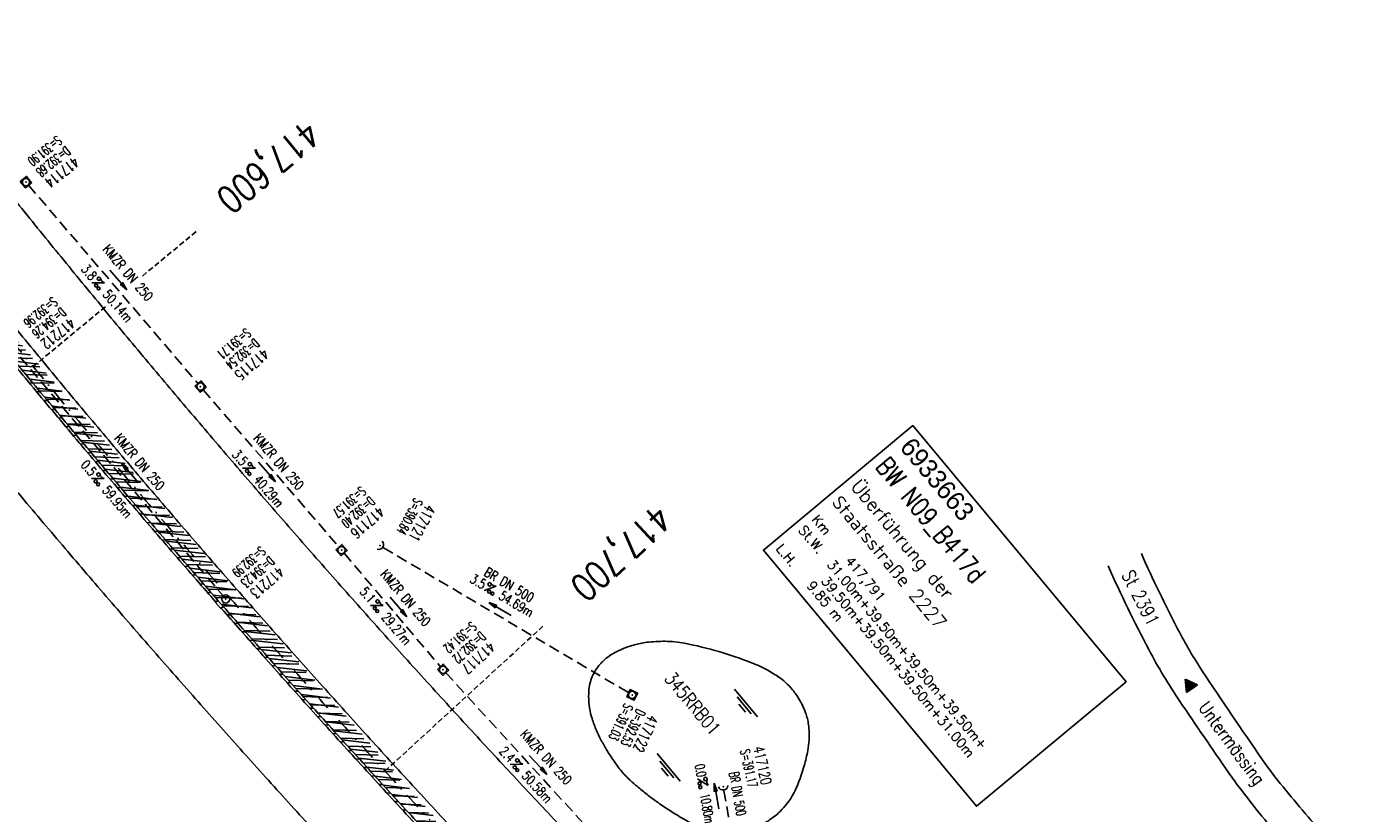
# Model space of a CAD drawing. Extents: x 448150 to 449332, y 437108 to 438384.
# Tile 24 of 46: x 448568 to 448816, y 437817 to 437964. Entities that reach past the tile are written whole.
import ezdxf
from ezdxf.enums import TextEntityAlignment as Align

# ---------------------------------------------------------------- set-up
doc = ezdxf.new("R2010")
doc.units = 0
doc.header["$LTSCALE"] = 2
doc.header["$MEASUREMENT"] = 0
for name, pattern in [('AUSGEZOGEN', [0]), ('GESTRICH-X2', [1.5, 1, -0.5]), ('GESTRICHELT', [0.75, 0.5, -0.25]), ('STRICHPT-X3', [3, 1.5, -0.75, 0, -0.75])]:
    doc.linetypes.add(name, pattern=pattern)
doc.layers.get('0').update_dxf_attribs({"linetype": 'AUSGEZOGEN'})
for name, color, linetype in [('ACHSE', 250, 'STRICHPT-X3'), ('BW-SCHRIFT', 1, 'AUSGEZOGEN'), ('FBR', 8, 'CONTINUOUS'), ('HEKTOM', 250, 'GESTRICHELT'), ('KANAL', 7, 'GESTRICH-X2'), ('PFEIL', 7, 'CONTINUOUS'), ('RRB', 4, 'AUSGEZOGEN'), ('SCHACHTNR', 6, 'CONTINUOUS'), ('SCHLITZRINNE', 8, 'AUSGEZOGEN'), ('SCHRIFT', 7, 'AUSGEZOGEN'), ('SCHSYMBOL', 7, 'AUSGEZOGEN'), ('STRASSE', 8, 'CONTINUOUS'), ('TEXTO', 4, 'CONTINUOUS'), ('TEXTU', 4, 'CONTINUOUS')]:
    doc.layers.add(name, color=color, linetype=linetype)
doc.styles.add('ROMANS', font='romans.shx', dxfattribs={"width": 0.8})
doc.styles.add('UNIR-O', font='unir_o.shx', dxfattribs={"height": 2.5})
pattern_1 = [(358.2745306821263, (448649.363878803, 437806.4095815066), (0.04516585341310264, 1.49931986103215), [])]

# ---------------------------------------------------------------- blocks, each defined once
blk = doc.blocks.new('PROM')
blk.add_line((1.566024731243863, 1.817237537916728), (0.0190527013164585, 0.0153243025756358))
for centre, radius in [((0.3173753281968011, 1.509743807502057), 0.3170057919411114), ((0.9430842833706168, 0.2908182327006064), 0.2830165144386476), ((1.644538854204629, 0.287494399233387), 0.2830165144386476)]:
    blk.add_circle(centre, radius)
blk.add_arc((0.9918717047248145, 2.681739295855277), 1.033048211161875, 239.1413865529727, 303.3549228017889)
blk = doc.blocks.new('PFEIL2')
at = {"color": 0}
for p, q in [((0.8796887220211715, 0.0024565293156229), (-2.401395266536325, -0.0115320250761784)), ((0.8808543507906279, -0.2709205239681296), (0.8785230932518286, 0.2758335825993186)), ((0.8785230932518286, 0.2758335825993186), (2.429089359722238, 0.0090619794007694)), ((0.9110887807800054, 0.2702307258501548), (0.8785706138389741, 0.2646884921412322)), ((0.9651190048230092, 0.2609349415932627), (0.8786494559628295, 0.2461975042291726)), ((1.01914922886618, 0.2516391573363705), (0.8787282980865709, 0.2277065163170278)), ((1.073179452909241, 0.24234337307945), (0.8788071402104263, 0.2092155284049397)), ((1.127209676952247, 0.2330475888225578), (0.8788859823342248, 0.1907245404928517)), ((1.181239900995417, 0.2237518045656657), (0.8789648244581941, 0.1722335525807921)), ((1.235270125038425, 0.2144560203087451), (0.8790436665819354, 0.1537425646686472)), ((1.289300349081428, 0.2051602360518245), (0.8791225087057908, 0.1352515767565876)), ((1.34333057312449, 0.195864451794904), (0.8792013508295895, 0.1167605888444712)), ((1.397360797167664, 0.1865686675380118), (0.8792801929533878, 0.0982696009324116)), ((1.451391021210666, 0.1772728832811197), (0.8793590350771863, 0.0797786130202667)), ((1.505421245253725, 0.1679770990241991), (0.8794378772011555, 0.0612876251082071)), ((1.559451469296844, 0.1586813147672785), (0.8795167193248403, 0.0427966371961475)), ((1.613481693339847, 0.1493855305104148), (0.8795955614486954, 0.024305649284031)), ((1.66751191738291, 0.140089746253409), (0.8796744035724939, 0.005814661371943)), ((1.721542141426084, 0.1307939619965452), (0.8797532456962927, -0.0126763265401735)), ((1.775572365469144, 0.1214981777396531), (0.8798320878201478, -0.0311673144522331)), ((1.82960258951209, 0.1122023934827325), (0.8799109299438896, -0.0496583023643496)), ((1.883632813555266, 0.1029066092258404), (0.8799897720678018, -0.0681492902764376)), ((1.937663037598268, 0.0936108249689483), (0.8800686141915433, -0.08664027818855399)), ((1.991693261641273, 0.0843150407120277), (0.8801474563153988, -0.105131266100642)), ((2.045723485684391, 0.0750192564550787), (0.8802262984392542, -0.1236222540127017)), ((2.099753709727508, 0.0657234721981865), (0.8803051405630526, -0.1421132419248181)), ((2.153783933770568, 0.056427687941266), (0.8803839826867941, -0.1606042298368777)), ((2.207814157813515, 0.0471319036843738), (0.8804628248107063, -0.1790952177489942)), ((2.261844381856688, 0.0378361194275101), (0.8805416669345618, -0.1975862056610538)), ((2.31587460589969, 0.0285403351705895), (0.8806205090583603, -0.2160771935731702)), ((2.36990482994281, 0.0192445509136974), (0.8806993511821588, -0.2345681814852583)), ((2.423935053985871, 0.009948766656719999), (0.8807781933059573, -0.2530591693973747)), ((2.429089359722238, 0.0090619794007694), (0.8808543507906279, -0.2709205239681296))]:
    blk.add_line(p, q, dxfattribs=at)
blk = doc.blocks.new('20')
blk.add_lwpolyline([(-0.7540238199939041, -0.7510624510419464), (0.7541923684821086, -0.7510624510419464), (0.7541923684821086, 0.7497802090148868), (-0.7540238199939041, 0.7497802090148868)], close=True)
blk.add_circle((0, 0), 0.675503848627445)
blk.add_point((0, 0))
blk = doc.blocks.new('40')
at = {"color": 0}
blk.add_arc((0.0246800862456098, 0.3106833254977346), 0.9100732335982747, 192.5363002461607, 347.4636997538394, dxfattribs=at)
blk.add_point((0, 0), dxfattribs=at)
blk = doc.blocks.new('42')
at = {"color": 0}
blk.add_arc((-0.0246800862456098, -0.3106833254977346), 0.9100732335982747, 12.53630024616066, 167.4636997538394, dxfattribs=at)
blk.add_point((0, 0), dxfattribs=at)
blk = doc.blocks.new('GST')
at = {"color": 0}
blk.add_circle((0, 0), 0.75, dxfattribs=at)
blk.add_point((0, 0), dxfattribs=at)
blk = doc.blocks.new('WASSER2')
at = {"layer": 'TEXTU'}
for p, q in [((-3.340043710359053, 0.0050025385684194), (3.358132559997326, 0.0050025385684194)), ((-1.904319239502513, -0.5381188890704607), (2.160309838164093, -0.5381188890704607)), ((-0.7014134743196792, -1.158827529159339), (1.238757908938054, -1.158827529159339))]:
    blk.add_line(p, q, dxfattribs=at)
blk = doc.blocks.new('RPFEIL')
at = {"color": 0}
for p, q in [((-0.001748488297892, -0.0004267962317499), (-1.251748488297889, -2.165490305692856)), ((-1.251748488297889, -2.165490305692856), (1.248251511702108, -2.165490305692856)), ((-1.151748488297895, -2.165490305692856), (-1.151748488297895, -1.992285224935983)), ((-1.051748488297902, -2.165490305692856), (-1.051748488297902, -1.81908014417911)), ((-0.9517484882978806, -2.165490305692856), (-0.9517484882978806, -1.645875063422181)), ((-0.8517484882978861, -2.165490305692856), (-0.8517484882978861, -1.472669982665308)), ((-0.7517484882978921, -2.165490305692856), (-0.7517484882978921, -1.299464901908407)), ((-0.6517484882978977, -2.165490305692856), (-0.6517484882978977, -1.126259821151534)), ((-0.5517484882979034, -2.165490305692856), (-0.5517484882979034, -0.9530547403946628)), ((-0.4517484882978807, -2.165490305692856), (-0.4517484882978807, -0.7798496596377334)), ((-0.3517484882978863, -2.165490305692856), (-0.3517484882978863, -0.6066445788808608)), ((-0.251748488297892, -2.165490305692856), (-0.251748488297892, -0.4334394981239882)), ((-0.1517484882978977, -2.165490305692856), (-0.1517484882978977, -0.2602344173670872)), ((-0.0517484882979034, -2.165490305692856), (-0.0517484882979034, -0.0870293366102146)), ((1.248251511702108, -2.165490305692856), (-0.001748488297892, -0.0004267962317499)), ((0.0482515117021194, -2.165490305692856), (0.0482515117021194, -0.0870293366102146)), ((0.1482515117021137, -2.165490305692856), (0.1482515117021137, -0.2602344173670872)), ((0.248251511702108, -2.165490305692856), (0.248251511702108, -0.4334394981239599)), ((0.3482515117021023, -2.165490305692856), (0.3482515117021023, -0.6066445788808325)), ((0.448251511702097, -2.165490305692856), (0.448251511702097, -0.7798496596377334)), ((0.5482515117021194, -2.165490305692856), (0.5482515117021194, -0.9530547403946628)), ((0.6482515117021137, -2.165490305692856), (0.6482515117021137, -1.126259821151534)), ((0.7482515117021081, -2.165490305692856), (0.7482515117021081, -1.299464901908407)), ((0.8482515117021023, -2.165490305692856), (0.8482515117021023, -1.47266998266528)), ((0.9482515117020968, -2.165490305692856), (0.9482515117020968, -1.645875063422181)), ((1.048251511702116, -2.165490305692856), (1.048251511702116, -1.819080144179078)), ((1.148251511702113, -2.165490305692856), (1.148251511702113, -1.992285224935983))]:
    blk.add_line(p, q, dxfattribs=at)

msp = doc.modelspace()

# ---------------------------------------------------------------- hatches: boundary and pattern name
at = {"layer": 'SCHLITZRINNE'}
h = msp.add_hatch(dxfattribs=at)
h.set_pattern_fill('_USER', color=256, scale=1.5, angle=45, style=0, pattern_type=0)
h.set_pattern_definition([(353.2903893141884, (448535.0214528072, 437939.7289510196), (0.1752559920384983, 1.489726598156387), [])])
edge = h.paths.add_edge_path()
edge.add_arc((450110.1306910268, 439174.8855906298), 2002.144653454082, 217.6466916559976, 217.7521611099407)
edge.add_arc((450110.1306910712, 439174.8855906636), 2001.644653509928, 217.6466916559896, 217.8050314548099)
edge.add_arc((450106.0111629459, 439171.6895692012), 1996.430723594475, 217.8050312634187, 218.1638878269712)
edge.add_arc((450104.6204673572, 439170.5966182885), 1994.661945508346, 218.1638878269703, 218.5234401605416)
edge.add_arc((450102.3610331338, 439168.7978830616), 1991.77395461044, 218.5234403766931, 218.8832532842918)
edge.add_arc((450113.0802769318, 439177.4420506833), 2005.544351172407, 218.8832532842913, 219.2403848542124)
edge.add_arc((450118.7786976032, 439182.0962609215), 2012.90190994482, 219.2403848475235, 219.5968631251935)
edge.add_arc((450119.4406360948, 439182.6438030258), 2013.760958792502, 219.5968631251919, 219.9534656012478)
edge.add_arc((450109.1314138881, 439174.007603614), 2000.312389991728, 219.9534657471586, 220.3112649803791)
edge.add_arc((450102.1189203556, 439168.0582058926), 1991.116173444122, 220.3112649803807, 220.6706485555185)
edge.add_arc((450113.5814255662, 439177.9073012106), 2006.228873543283, 220.6706484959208, 221.0286759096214)
edge.add_arc((450111.6346336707, 439176.2132694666), 2003.648225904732, 221.028675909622, 221.3868683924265)
edge.add_arc((450104.9853657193, 439170.3538559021), 1994.78563646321, 221.3868683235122, 221.7458556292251)
edge.add_arc((450107.8928366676, 439172.9484951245), 1998.682499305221, 221.7458556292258, 222.1044143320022)
edge.add_arc((450110.1228680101, 439174.9637980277), 2001.688241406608, 222.1044143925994, 222.4627037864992)
edge.add_arc((450114.2325152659, 439178.7246774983), 2007.259005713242, 222.4627037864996, 222.8197621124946)
edge.add_arc((450115.8226584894, 439180.1981843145), 2009.426902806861, 222.8197620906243, 223.1766277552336)
edge.add_arc((450111.7406385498, 439176.3680447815), 2003.829326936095, 223.1766277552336, 223.5348545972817)
edge.add_arc((450104.4442216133, 439169.4355758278), 1993.7646945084, 223.5348548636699, 223.8939847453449)
edge.add_arc((450103.9872383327, 439168.9959033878), 1993.130545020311, 223.8939847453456, 224.2529103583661)
edge.add_arc((450116.3561424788, 439181.046388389), 2010.399128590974, 224.2529105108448, 224.6102912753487)
edge.add_arc((450116.7664725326, 439181.4511742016), 2010.975515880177, 224.6102912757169, 224.7212884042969)
edge.add_line((448524.848253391, 437951.9944236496), (448525.2441494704, 437952.2998189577))
h = msp.add_hatch(dxfattribs=at)
h.set_pattern_fill('_USER', color=256, scale=1.5, angle=45, style=0, pattern_type=0)
h.set_pattern_definition(pattern_1)
edge = h.paths.add_edge_path()
edge.add_arc((450116.7664726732, 439181.4511743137), 2010.975516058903, 224.7212884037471, 224.9675874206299)
edge.add_arc((450103.943453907, 439168.6426522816), 1992.851276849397, 224.967587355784, 225.2539309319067)
edge.add_arc((450116.7664726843, 439181.4511743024), 2011.475516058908, 224.7212884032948, 224.8060374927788)
edge.add_arc((450115.8226584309, 439180.198184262), 2009.926902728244, 222.955100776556, 223.1766277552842)
edge.add_arc((450111.7406385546, 439176.3680447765), 2004.329326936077, 223.176627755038, 223.534854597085)
edge.add_arc((450104.4442218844, 439169.4355760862), 1994.264694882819, 223.5348548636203, 223.8939847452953)
edge.add_arc((450103.9872383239, 439168.9959033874), 1993.630545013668, 223.8939847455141, 224.2529103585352)
edge.add_arc((450116.3561426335, 439181.0463885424), 2010.899128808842, 224.252910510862, 224.6102912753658)
edge.add_arc((450116.7664725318, 439181.4511742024), 2011.475515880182, 224.6102912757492, 224.72128840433)
edge.add_arc((450110.1306910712, 439174.8855906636), 2001.644653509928, 217.6466916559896, 217.8050314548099)
edge.add_arc((450106.0111629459, 439171.6895692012), 1996.430723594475, 217.8050312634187, 218.1638878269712)
edge.add_arc((450104.6204673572, 439170.5966182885), 1994.661945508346, 218.1638878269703, 218.5234401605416)
edge.add_arc((450102.3610331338, 439168.7978830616), 1991.77395461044, 218.5234403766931, 218.8832532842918)
edge.add_arc((450113.0802769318, 439177.4420506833), 2005.544351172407, 218.8832532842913, 219.2403848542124)
edge.add_arc((450118.7786976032, 439182.0962609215), 2012.90190994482, 219.2403848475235, 219.5968631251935)
edge.add_arc((450119.4406360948, 439182.6438030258), 2013.760958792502, 219.5968631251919, 219.9534656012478)
edge.add_arc((450109.1314138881, 439174.007603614), 2000.312389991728, 219.9534657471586, 220.3112649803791)
edge.add_arc((450102.1189203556, 439168.0582058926), 1991.116173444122, 220.3112649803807, 220.6706485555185)
edge.add_arc((450113.5814255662, 439177.9073012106), 2006.228873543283, 220.6706484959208, 221.0286759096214)
edge.add_arc((450111.6346336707, 439176.2132694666), 2003.648225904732, 221.028675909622, 221.3868683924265)
edge.add_arc((450104.9853657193, 439170.3538559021), 1994.78563646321, 221.3868683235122, 221.7458556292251)
edge.add_arc((450107.8928366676, 439172.9484951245), 1998.682499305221, 221.7458556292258, 222.1044143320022)
edge.add_arc((450110.1228680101, 439174.9637980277), 2001.688241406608, 222.1044143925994, 222.4627037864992)
edge.add_arc((450114.2325152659, 439178.7246774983), 2007.259005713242, 222.4627037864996, 222.8197621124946)
edge.add_arc((450115.8226584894, 439180.1981843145), 2009.426902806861, 222.8197620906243, 223.1766277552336)
edge.add_arc((450111.7406385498, 439176.3680447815), 2003.829326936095, 223.1766277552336, 223.5348545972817)
edge.add_arc((450104.4442216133, 439169.4355758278), 1993.7646945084, 223.5348548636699, 223.8939847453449)
edge.add_arc((450103.9872383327, 439168.9959033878), 1993.130545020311, 223.8939847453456, 224.2529103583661)
edge.add_arc((450116.3561424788, 439181.046388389), 2010.399128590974, 224.2529105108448, 224.6102912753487)
edge.add_arc((450116.7664725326, 439181.4511742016), 2010.975515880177, 224.6102912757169, 224.7212884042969)
h = msp.add_hatch(dxfattribs=at)
h.set_pattern_fill('_USER', color=256, scale=1.5, angle=45, style=0, pattern_type=0)
h.set_pattern_definition(pattern_1)
edge = h.paths.add_edge_path()
edge.add_arc((450115.8226584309, 439180.198184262), 2009.926902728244, 222.955100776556, 223.1766277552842)
edge.add_arc((450111.7406385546, 439176.3680447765), 2004.329326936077, 223.176627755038, 223.534854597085)
edge.add_arc((450104.4442218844, 439169.4355760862), 1994.264694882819, 223.5348548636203, 223.8939847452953)
edge.add_arc((450103.9872383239, 439168.9959033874), 1993.630545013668, 223.8939847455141, 224.2529103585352)
edge.add_arc((450116.3561426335, 439181.0463885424), 2010.899128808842, 224.252910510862, 224.6102912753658)
edge.add_arc((450116.7664725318, 439181.4511742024), 2011.475515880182, 224.6102912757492, 224.72128840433)
edge.add_arc((450110.1306910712, 439174.8855906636), 2001.644653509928, 217.6466916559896, 217.8050314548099)
edge.add_arc((450106.0111629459, 439171.6895692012), 1996.430723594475, 217.8050312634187, 218.1638878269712)
edge.add_arc((450104.6204673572, 439170.5966182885), 1994.661945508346, 218.1638878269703, 218.5234401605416)
edge.add_arc((450102.3610331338, 439168.7978830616), 1991.77395461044, 218.5234403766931, 218.8832532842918)
edge.add_arc((450113.0802769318, 439177.4420506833), 2005.544351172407, 218.8832532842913, 219.2403848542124)
edge.add_arc((450118.7786976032, 439182.0962609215), 2012.90190994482, 219.2403848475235, 219.5968631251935)
edge.add_arc((450119.4406360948, 439182.6438030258), 2013.760958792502, 219.5968631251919, 219.9534656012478)
edge.add_arc((450109.1314138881, 439174.007603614), 2000.312389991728, 219.9534657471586, 220.3112649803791)
edge.add_arc((450102.1189203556, 439168.0582058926), 1991.116173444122, 220.3112649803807, 220.6706485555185)
edge.add_arc((450113.5814255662, 439177.9073012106), 2006.228873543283, 220.6706484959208, 221.0286759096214)
edge.add_arc((450111.6346336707, 439176.2132694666), 2003.648225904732, 221.028675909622, 221.3868683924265)
edge.add_arc((450104.9853657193, 439170.3538559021), 1994.78563646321, 221.3868683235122, 221.7458556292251)
edge.add_arc((450107.8928366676, 439172.9484951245), 1998.682499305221, 221.7458556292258, 222.1044143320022)
edge.add_arc((450110.1228680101, 439174.9637980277), 2001.688241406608, 222.1044143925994, 222.4627037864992)
edge.add_arc((450114.2325152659, 439178.7246774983), 2007.259005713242, 222.4627037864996, 222.8197621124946)
edge.add_arc((450115.8226584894, 439180.1981843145), 2009.426902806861, 222.8197620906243, 223.1766277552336)
edge.add_arc((450111.7406385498, 439176.3680447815), 2003.829326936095, 223.1766277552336, 223.5348545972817)
edge.add_arc((450104.4442216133, 439169.4355758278), 1993.7646945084, 223.5348548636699, 223.8939847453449)
edge.add_arc((450103.9872383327, 439168.9959033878), 1993.130545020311, 223.8939847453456, 224.2529103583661)
edge.add_arc((450116.3561424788, 439181.046388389), 2010.399128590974, 224.2529105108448, 224.6102912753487)
edge.add_arc((450116.7664725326, 439181.4511742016), 2010.975515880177, 224.6102912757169, 224.7212884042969)
h = msp.add_hatch(dxfattribs=at)
h.set_pattern_fill('_USER', color=256, scale=1.5, angle=45, style=0, pattern_type=0)
h.set_pattern_definition([(0.1980866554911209, (448696.2442346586, 437758.026077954), (-0.005185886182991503, 1.499991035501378), [])])
edge = h.paths.add_edge_path()
edge.add_arc((450103.943454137, 439168.6426525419), 1992.851277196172, 225.2539309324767, 225.3265045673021)
edge.add_arc((450104.3794287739, 439169.0836245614), 1993.47138219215, 225.326504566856, 225.6855134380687)
edge.add_arc((450114.1124824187, 439179.0524163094), 2007.403687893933, 225.6855135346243, 226.0432743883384)
edge.add_arc((450116.3736194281, 439181.3974340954), 2010.661271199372, 226.0432743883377, 226.400342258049)
edge.add_arc((450108.3451864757, 439172.9666465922), 1999.019367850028, 226.4003422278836, 226.7584483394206)
edge.add_arc((450107.3588564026, 439171.9178370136), 1997.579628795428, 226.7584483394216, 227.1168978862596)
edge.add_arc((450114.2204334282, 439179.3061425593), 2007.662698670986, 227.1168979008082, 227.4744461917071)
edge.add_arc((450112.0440671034, 439176.9331811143), 2004.442835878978, 227.4744461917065, 227.8323801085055)
edge.add_arc((450107.8236874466, 439172.2734703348), 1998.155983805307, 227.8323802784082, 228.1908768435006)
edge.add_arc((450107.6633674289, 439172.0942196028), 1997.915498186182, 228.1908768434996, 228.5497477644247)
edge.add_arc((450107.0338601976, 439171.3814444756), 1996.964536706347, 228.5497477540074, 228.9087041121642)
edge.add_arc((450111.5720438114, 439176.5852576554), 2003.869229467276, 228.9087041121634, 229.2659637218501)
edge.add_arc((450119.0927358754, 439185.3183664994), 2015.394332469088, 229.2659636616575, 229.6222003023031)
edge.add_arc((450115.1341163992, 439180.6633512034), 2009.283699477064, 229.6222003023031, 229.9799192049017)
edge.add_arc((450101.8076372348, 439164.7927714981), 1988.560033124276, 229.9799192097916, 230.3394972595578)
edge.add_arc((450135.9051685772, 439205.9211021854), 2041.984570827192, 230.3394972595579, 230.6991443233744)
edge.add_arc((450015.7876965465, 439059.170701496), 1852.343100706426, 230.6991443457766, 231.0767531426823)
edge.add_arc((450440.0375489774, 439584.5130156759), 2527.600447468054, 231.0767531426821, 231.4132104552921)
edge.add_arc((449605.1761936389, 438538.2055732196), 1189.036759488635, 231.4132105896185, 231.9037650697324)
edge.add_arc((451876.5991440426, 441435.4507137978), 4870.529883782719, 231.9037650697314, 232.0541152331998)
edge.add_arc((449764.3854963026, 438726.6709472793), 1435.572195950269, 232.0541152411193, 232.3310514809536)
edge.add_arc((663048.573453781, 714993.4720216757), 350453.466018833, 232.3310514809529, 232.3318236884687)
edge.add_arc((452105.7084385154, 441751.7732129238), 5260.88459689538, 232.3318372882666, 232.3381398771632)
edge.add_arc((1083717.784073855, 1260087.557980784), 1038995.50756355, 232.3381398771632, 232.3388292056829)
edge.add_arc((362297.7477168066, 325361.768706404), 141749.6682493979, 52.33595822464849, 52.34101085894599, ccw=False)
edge.add_arc((130991.0734303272, 25697.40866004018), 520301.5223611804, 52.334581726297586, 52.33595822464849, ccw=False)
edge.add_arc((597397.7431004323, 629905.0213576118), 242982.1868703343, 232.3337962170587, 232.3367437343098)
edge.add_arc((1091510.304045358, 1270060.009055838), 1051651.236085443, 232.3367437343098, 232.3374247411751)
edge.add_arc((63904.40745671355, -61307.13840765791), 630166.9348412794, 52.33651599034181, 52.33765248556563, ccw=False)
edge.add_line((448950.6779704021, 437541.2707616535), (448965.9326858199, 437529.4960618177))
edge.add_arc((450103.9434541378, 439168.6426525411), 1993.351277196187, 225.2539309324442, 225.3265045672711)
edge.add_arc((450104.3794287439, 439169.0836245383), 1993.971382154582, 225.3265045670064, 225.6358083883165)
h = msp.add_hatch(dxfattribs=at)
h.set_pattern_fill('_USER', color=256, scale=1.5, angle=45, style=0, pattern_type=0)
h.set_pattern_definition([(5.433360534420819, (448830.8072463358, 437635.43702097), (-0.1420319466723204, 1.49326050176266), [])])
edge = h.paths.add_edge_path()
edge.add_arc((450115.1341163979, 439180.6633512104), 2009.783699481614, 229.7028431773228, 229.9799192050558)
edge.add_arc((450101.807637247, 439164.792771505), 1989.060033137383, 229.9799192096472, 230.3394972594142)
edge.add_arc((450135.9051685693, 439205.921102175), 2042.484570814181, 230.3394972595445, 230.6991443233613)
edge.add_arc((450015.7876965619, 439059.1707015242), 1852.843100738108, 230.6991443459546, 231.0767531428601)
edge.add_arc((450440.0375488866, 439584.5130155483), 2528.100447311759, 231.0767531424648, 231.211418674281)
edge.add_arc((450103.943454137, 439168.6426525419), 1992.851277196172, 225.2539309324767, 225.3265045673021)
edge.add_arc((450104.3794287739, 439169.0836245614), 1993.47138219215, 225.326504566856, 225.6855134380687)
edge.add_arc((450114.1124824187, 439179.0524163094), 2007.403687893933, 225.6855135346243, 226.0432743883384)
edge.add_arc((450116.3736194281, 439181.3974340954), 2010.661271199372, 226.0432743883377, 226.400342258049)
edge.add_arc((450108.3451864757, 439172.9666465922), 1999.019367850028, 226.4003422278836, 226.7584483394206)
edge.add_arc((450107.3588564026, 439171.9178370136), 1997.579628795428, 226.7584483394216, 227.1168978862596)
edge.add_arc((450114.2204334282, 439179.3061425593), 2007.662698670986, 227.1168979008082, 227.4744461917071)
edge.add_arc((450112.0440671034, 439176.9331811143), 2004.442835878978, 227.4744461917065, 227.8323801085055)
edge.add_arc((450107.8236874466, 439172.2734703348), 1998.155983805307, 227.8323802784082, 228.1908768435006)
edge.add_arc((450107.6633674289, 439172.0942196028), 1997.915498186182, 228.1908768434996, 228.5497477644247)
edge.add_arc((450107.0338601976, 439171.3814444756), 1996.964536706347, 228.5497477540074, 228.9087041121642)
edge.add_arc((450111.5720438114, 439176.5852576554), 2003.869229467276, 228.9087041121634, 229.2659637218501)
edge.add_arc((450119.0927358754, 439185.3183664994), 2015.394332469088, 229.2659636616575, 229.6222003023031)
edge.add_arc((450115.1341163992, 439180.6633512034), 2009.283699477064, 229.6222003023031, 229.9799192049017)
edge.add_arc((450101.8076372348, 439164.7927714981), 1988.560033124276, 229.9799192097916, 230.3394972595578)
edge.add_arc((450135.9051685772, 439205.9211021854), 2041.984570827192, 230.3394972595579, 230.6991443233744)
edge.add_arc((450015.7876965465, 439059.170701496), 1852.343100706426, 230.6991443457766, 231.0767531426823)
edge.add_arc((450440.0375489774, 439584.5130156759), 2527.600447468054, 231.0767531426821, 231.4132104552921)
edge.add_arc((449605.1761936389, 438538.2055732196), 1189.036759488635, 231.4132105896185, 231.9037650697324)
edge.add_arc((451876.5991440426, 441435.4507137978), 4870.529883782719, 231.9037650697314, 232.0541152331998)
edge.add_arc((449764.3854963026, 438726.6709472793), 1435.572195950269, 232.0541152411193, 232.3310514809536)
edge.add_arc((663048.573453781, 714993.4720216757), 350453.466018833, 232.3310514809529, 232.3318236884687)
edge.add_arc((452105.7084385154, 441751.7732129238), 5260.88459689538, 232.3318372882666, 232.3381398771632)
edge.add_arc((1083717.784073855, 1260087.557980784), 1038995.50756355, 232.3381398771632, 232.3388292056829)
edge.add_arc((362297.7477168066, 325361.768706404), 141749.6682493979, 52.33595822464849, 52.34101085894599, ccw=False)
edge.add_arc((130991.0734303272, 25697.40866004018), 520301.5223611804, 52.334581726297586, 52.33595822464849, ccw=False)
edge.add_arc((597397.7431004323, 629905.0213576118), 242982.1868703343, 232.3337962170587, 232.3367437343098)
edge.add_arc((1091510.304045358, 1270060.009055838), 1051651.236085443, 232.3367437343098, 232.3374247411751)
edge.add_arc((63904.40745671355, -61307.13840765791), 630166.9348412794, 52.33651599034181, 52.33765248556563, ccw=False)
edge.add_line((448950.6779704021, 437541.2707616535), (448965.9326858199, 437529.4960618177))

# ---------------------------------------------------------------- linework, layer by layer
at = {"layer": 'ACHSE'}
for points in [[(448932.11, 437558.129, 2.971419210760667e-06), (448942.005, 437550.4915, -4.958903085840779e-06), (448951.9, 437542.854, -1.522569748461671e-06), (448981.5855, 437519.9405, 9.950028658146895e-07), (449011.271, 437497.027, 2.641259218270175e-07), (449049.1359863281, 437467.8001098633, 2.421807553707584e-07), (449090.432, 437435.925, 2.481722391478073e-06), (449130.013, 437405.374, -3.05510372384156e-06), (449169.594, 437374.823, -1.410826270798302e-06), (449183.7021570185, 437363.9332735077, 3.821905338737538e-06)], [(448514.9901693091, 437969.0224127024, 0.001558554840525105), (448522.573, 437959.057, 0.001563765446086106), (448530.209093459, 437949.1505747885, 0.001565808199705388), (448537.8970000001, 437939.305, 0.001568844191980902), (448545.654618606, 437929.4975269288, 0.001569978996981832), (448553.468, 437919.746, 0.001558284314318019), (448561.3376103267, 437910.0492511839, 0.001555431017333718), (448569.282, 437900.384, 0.001555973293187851), (448577.2925827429, 437890.7609211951, 0.001561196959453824), (448585.336, 437881.22, 0.001568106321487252), (448593.4374268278, 437871.7314158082, 0.001562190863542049), (448601.629, 437862.258, 0.001562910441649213), (448609.8728115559, 437852.8437469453, 0.001566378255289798), (448618.157, 437843.502, 0.001564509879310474), (448626.5058388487, 437834.2052749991, 0.001563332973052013), (448634.919, 437824.954, 0.001557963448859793), (448643.3841468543, 437815.7615080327, 0.001557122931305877)], [(448892.529, 437588.68, 3.010381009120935e-06), (448902.4245, 437581.0425, -2.204640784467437e-05)]]:
    msp.add_lwpolyline(points, format="xyb", dxfattribs=at)
at = {"layer": 'BW-SCHRIFT'}
msp.add_lwpolyline([(448733.4526035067, 437889.3833970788), (448773.2189640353, 437841.6058377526), (448745.3087692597, 437818.3755412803), (448705.542408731, 437866.1531006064)], close=True, dxfattribs=at)
at = {"layer": 'FBR'}
for points in [[(448933.3320797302, 437559.7121996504, 2.9713817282e-06), (448943.2270546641, 437552.0747189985, -4.9589139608e-06), (448953.1220295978, 437544.4372383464, -1.5225808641e-06), (448982.8075398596, 437521.5237304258)], [(448921.5695623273, 437544.4739030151, 2.9717276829e-06), (448931.4647785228, 437536.8362361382, -4.9588275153e-06), (448941.3599947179, 437529.1985692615, -1.5224824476e-06), (448971.0454062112, 437506.2851375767)], [(449091.6540449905, 437437.5082264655, 2.4817231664e-06), (449131.2350401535, 437406.9572301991, -3.0551033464e-06), (449170.8160353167, 437376.4062339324, -1.446100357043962e-06), (449185.2770817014, 437365.2441195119, -1.446100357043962e-06)], [(448533.5596446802, 437972.6783839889, 0.000518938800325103), (448536.0697938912, 437969.3937221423, 0.0015637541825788), (448543.6409491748, 437959.5715427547, 0.0015658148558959), (448551.2633894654, 437949.8098080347, 0.0015688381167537), (448558.954886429, 437940.0859286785, 0.0015699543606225), (448566.7017619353, 437930.4174037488, 0.001558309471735), (448574.504528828, 437920.8030168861, 0.0015554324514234), (448582.381560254, 437911.2197146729, 0.0015559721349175), (448590.3241924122, 437901.6782646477, 0.0015612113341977), (448598.2993013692, 437892.2183697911, 0.0015680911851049), (448606.3318604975, 437882.8104456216, 0.0015621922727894), (448614.453713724, 437873.4176598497, 0.0015629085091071), (448622.6273769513, 437864.0835147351, 0.0015663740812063), (448630.8410851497, 437854.8212453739, 0.0015645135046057), (448639.1188913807, 437845.6036175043, 0.0015633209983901), (448647.4605558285, 437836.4309612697, 0.0015579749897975), (448655.8538474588, 437827.3164980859, 0.001557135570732), (448664.308315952, 437818.2496184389, 0.001547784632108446), (448672.7442848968, 437809.3144707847, 0.001547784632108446)], [(448526.2902941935, 437957.4976299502, 0.001125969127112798), (448531.7893117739, 437950.3765710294, 0.0015658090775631), (448539.4695164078, 437940.5408597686, 0.0015688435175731), (448547.2193559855, 437930.7432212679, 0.0015699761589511), (448555.0249131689, 437921.0014592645, 0.001558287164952), (448562.8866595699, 437911.3144000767, 0.0015554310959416), (448570.8231247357, 437901.6587899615, 0.0015559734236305), (448578.8257133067, 437892.0453145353, 0.0015611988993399), (448586.8610942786, 437882.5139258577, 0.0015681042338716), (448594.9544190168, 437873.0348310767, 0.0015621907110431), (448603.1377898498, 437863.5709011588, 0.0015629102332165), (448611.3733486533, 437854.1660725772, 0.0015663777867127), (448619.6492453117, 437844.8336759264, 0.0015645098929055), (448627.9897273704, 437835.5462564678, 0.0015633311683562), (448636.3944771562, 437826.3042307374, 0.0015579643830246), (448644.8511704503, 437817.1209186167, 0.0015571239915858), (448653.369507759, 437807.9855433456, 0.0015630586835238)], [(448525.8116141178, 437926.7679166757, 0.0012716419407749), (448532.1587585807, 437918.753413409, 0.0015700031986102), (448540.0396239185, 437908.9176638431, 0.0015582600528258), (448547.9770606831, 437899.1373418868, 0.0015554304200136), (448555.989799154, 437889.3889365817, 0.0015559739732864), (448564.0693317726, 437879.6830285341, 0.0015611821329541), (448572.1820618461, 437870.0598894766, 0.0015681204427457), (448580.3533691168, 437860.4894590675, 0.00156218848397), (448588.6156875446, 437850.9342275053, 0.0015629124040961), (448596.9306789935, 437841.4386884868, 0.0015663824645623), (448605.2863841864, 437832.0162951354, 0.001564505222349), (448613.707300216, 437822.6393098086, 0.0015633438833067), (448622.1930095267, 437813.3082598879, 0.0015579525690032), (448630.7310683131, 437804.0365916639, 0.0015571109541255), (448639.3313705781, 437794.8133136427, 0.0015630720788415), (448647.9979685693, 437785.6344504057, 0.0015670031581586), (448656.6999722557, 437776.5329108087, 0.000461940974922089), (448659.275305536, 437773.8611261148, 0.000461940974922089)], [(448893.7511749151, 437590.2631261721, 3.0130034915e-06), (448903.6465829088, 437582.6256971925, -2.2046539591e-05)], [(448881.9877413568, 437575.0255367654, 2.987948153e-06), (448891.8840349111, 437567.3874242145, -2.20452659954e-05)]]:
    msp.add_lwpolyline(points, format="xyb", dxfattribs=at)
at = {"layer": 'HEKTOM'}
for p, q in [((448589.6670700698, 437917.2465041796), (448600.0929999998, 437925.8749999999)), ((448569.286043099, 437900.379173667), (448582.8623619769, 437911.6149302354)), ((448634.9320000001, 437824.9390000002), (448664.4320000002, 437851.9700000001))]:
    msp.add_line(p, q, dxfattribs=at)
at = {"layer": 'KANAL'}
for p, q in [((448568.438, 437934.188), (448600.0310000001, 437897.219)), ((448566.875, 437902.1250000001), (448604.75, 437857.594)), ((448600.9999999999, 437896.0629999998), (448626.344, 437866.719)), ((448627.313, 437865.5629999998), (448645.281, 437844.406)), ((448634.656, 437866.594), (448680.4379999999, 437839.5310000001)), ((448646.281, 437843.281), (448679.406, 437807.0629999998)), ((448698.188, 437821.2809999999), (448699.813, 437812.1250000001))]:
    msp.add_line(p, q, dxfattribs=at)
at = {"layer": 'RRB', "flags": 128}
msp.add_lwpolyline([(448687.878, 437817.714, 0.01295735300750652), (448690.4976003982, 437816.1033244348, 0.01796905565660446), (448692.4550532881, 437815.060691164, 0.008558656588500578), (448693.2571474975, 437814.6866293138, 0.01032931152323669), (448693.9329999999, 437814.4019999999, 0.02499385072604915), (448694.9694709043, 437814.0493409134, 0.02129064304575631), (448696.219061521, 437813.7496171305, 0.02247552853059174), (448697.4595364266, 437813.5648115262, 0.02161929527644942), (448698.7610000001, 437813.487, 0.01305935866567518), (448699.6442700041, 437813.4955083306, 0.01655944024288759), (448700.3393010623, 437813.5434478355, 0.02624800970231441), (448701.7436024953, 437813.762105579, 0.02331201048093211), (448703.2924257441, 437814.1634718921, 0.005393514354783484), (448703.7744904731, 437814.3184048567, 0.008191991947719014), (448704.0889999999, 437814.4290000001, 0.02740214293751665), (448704.7780244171, 437814.7279082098, 0.01482293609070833), (448705.9999893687, 437815.385582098, 0.02288651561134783), (448706.7773003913, 437815.8828880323, 0.01404843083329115), (448707.98, 437816.784, 0.03450360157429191), (448708.6699468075, 437817.414097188, 0.01767701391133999), (448709.8801816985, 437818.7763417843, 0.06488565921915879), (448711.4598159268, 437821.2878761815, 0.03879073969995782), (448713.1770000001, 437825.93, 0.02302443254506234), (448713.847468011, 437828.7842279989, 0.03384662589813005), (448714.0804554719, 437830.7662684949, 0.04465886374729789), (448713.9675809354, 437833.5927436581, 0.05515933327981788), (448713.4239999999, 437835.8199999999, 0.02392448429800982), (448712.8372637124, 437837.2177828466, 0.02689817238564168), (448712.1918621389, 437838.4018575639, 0.0337921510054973), (448710.9925614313, 437840.0803764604, 0.03605549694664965), (448709.6603168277, 437841.4819907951, 0.03488807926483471), (448708.4057763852, 437842.4737417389, 0.02328835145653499), (448706.368008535, 437843.7304745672, 0.0354163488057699), (448703.3276458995, 437845.1442215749, 0.01849902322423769), (448697.255, 437847.2070000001, 0.02512969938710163), (448690.8423619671, 437848.7777222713, 0.04566815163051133), (448687.2218081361, 437849.1362012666, 0.03090589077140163), (448683.7741380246, 437848.948551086, 0.04547084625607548), (448681.4749063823, 437848.4655840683, 0.006984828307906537), (448679.890144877, 437847.9546294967, 0.01846166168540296), (448679.301, 437847.731, 0.01096802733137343), (448678.5520891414, 437847.3950853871, 0.01094705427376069), (448677.8172104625, 437847.0259746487, 0.03249774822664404), (448676.7909196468, 437846.3934536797, 0.02785284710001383), (448675.6913278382, 437845.5169238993, 0.02737504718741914), (448675.1874030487, 437845.0149858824, 0.0199708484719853), (448674.5649999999, 437844.265, 0.04660669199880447), (448673.9428775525, 437843.2718569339, 0.03625028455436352), (448673.3649635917, 437841.8817800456, 0.04547795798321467), (448673.0554647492, 437840.5637533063, 0.03650312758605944), (448672.943, 437838.882, 0.03708862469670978), (448673.1182348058, 437836.705612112, 0.03974028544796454), (448673.5906743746, 437834.7229664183, 0.01949901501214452), (448674.4043148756, 437832.5101935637, 0.02550807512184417), (448675.176, 437830.881, 0.01078206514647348), (448676.2224198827, 437829.031680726, 0.01338413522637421), (448677.1364469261, 437827.5842698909, 0.01358223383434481), (448678.6656415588, 437825.4294569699, 0.02647173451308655), (448679.5366387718, 437824.3896389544, 0.008872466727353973), (448680.1255237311, 437823.7798399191, 0.008722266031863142), (448680.746, 437823.181, 0.01242364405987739), (448682.0367989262, 437822.0365707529, 0.009194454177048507), (448683.8460193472, 437820.5671368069, 0.01197964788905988), (448685.6154150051, 437819.2503372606, 0.009660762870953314)], format="xyb", close=True, dxfattribs=at)
at = {"layer": 'SCHLITZRINNE'}
for p, q in [((448568.569968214, 437897.3238500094), (448569.2707049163, 437897.2619984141)), ((448569.9180115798, 437895.699031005), (448570.6194764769, 437895.6371151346)), ((448571.2691622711, 437894.0739377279), (448571.9713584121, 437894.0119573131)), ((448572.6234300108, 437892.4485693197), (448573.326360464, 437892.3865240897)), ((448573.9808245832, 437890.8229249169), (448574.6844924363, 437890.7608145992)), ((448575.3413558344, 437889.1970036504), (448576.0457646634, 437889.1348279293)), ((448576.7050437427, 437887.5708037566), (448577.4102012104, 437887.5085619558)), ((448578.0719094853, 437885.9443233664), (448578.7778187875, 437885.8820152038)), ((448579.441963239, 437884.3175615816), (448580.1486275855, 437884.2551867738)), ((448580.8152152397, 437882.6905174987), (448581.5226378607, 437882.6280757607)), ((448582.1916757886, 437881.0631902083), (448582.8998599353, 437881.0006812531)), ((448583.5713553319, 437879.4355787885), (448584.2803050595, 437879.3730022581)), ((448584.9542731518, 437877.8076815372), (448585.6639945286, 437877.745036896)), ((448586.3404458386, 437876.1794969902), (448587.0509422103, 437876.1167839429)), ((448587.7298840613, 437874.5510242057), (448588.4411587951, 437874.4882424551)), ((448589.1225985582, 437872.9222622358), (448589.8346550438, 437872.8594114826)), ((448590.5186001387, 437871.2932101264), (448591.2314417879, 437871.2302900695)), ((448591.9178987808, 437869.6638669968), (448592.6315267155, 437869.6008775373)), ((448593.3204880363, 437868.0342334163), (448594.0349020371, 437867.9711745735)), ((448594.7263721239, 437866.4043090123), (448595.4415756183, 437866.3411804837)), ((448596.1355619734, 437864.7740928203), (448596.8515584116, 437864.7108943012)), ((448597.5480685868, 437863.143583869), (448598.2648614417, 437863.0803150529)), ((448598.9639030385, 437861.512781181), (448599.6814958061, 437861.4494417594)), ((448600.3830769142, 437859.8816837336), (448601.1014737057, 437859.8182733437)), ((448601.8056046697, 437858.2502902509), (448602.5248094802, 437858.1868085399)), ((448603.2314982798, 437856.6185996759), (448603.5734016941, 437856.5884210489)), ((448605.4498107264, 437854.0871822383), (448606.1495724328, 437854.0480212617)), ((448606.838242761, 437852.507133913), (448607.5387271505, 437852.4679324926)), ((448608.2297705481, 437850.9269123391), (448608.9309815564, 437850.8876702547)), ((448609.6244125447, 437849.3465164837), (448610.3263555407, 437849.3072334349)), ((448611.0221833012, 437847.7659455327), (448611.7248613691, 437847.7266213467)), ((448612.4230926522, 437846.1851989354), (448613.1265088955, 437846.1458334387)), ((448613.8271504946, 437844.6042761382), (448614.5313080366, 437844.564869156)), ((448615.2343667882, 437843.0231765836), (448615.939268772, 437842.9837279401)), ((448616.6447513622, 437841.4418997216), (448617.3504004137, 437841.4024092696)), ((448618.0583100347, 437839.8604452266), (448618.7647084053, 437839.8209128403)), ((448619.4750511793, 437838.2788126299), (448620.1822020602, 437838.2392381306)), ((448620.8949849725, 437836.697001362), (448621.6028915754, 437836.65738457)), ((448622.318121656, 437835.1150108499), (448623.026787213, 437835.0753515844)), ((448623.7444715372, 437833.5328405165), (448624.4538993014, 437833.4931385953)), ((448625.1740446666, 437831.9504897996), (448625.8842373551, 437831.9107450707)), ((448626.6068479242, 437830.367958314), (448627.3178082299, 437830.3281706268)), ((448628.0428908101, 437828.7852455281), (448628.7546220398, 437828.7454146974)), ((448629.4821838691, 437827.2023508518), (448630.1946893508, 437827.1624766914)), ((448630.9247377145, 437825.619273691), (448631.638020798, 437825.5793560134)), ((448632.3705630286, 437824.0360134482), (448633.0846270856, 437823.9960520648)), ((448633.8196693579, 437822.4525695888), (448634.5345164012, 437822.4125643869)), ((448635.2720606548, 437820.8689418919), (448635.9876932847, 437820.8288927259)), ((448636.7277466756, 437819.2851298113), (448637.4441683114, 437819.2450364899)), ((448638.1867383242, 437817.7011327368), (448638.9039524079, 437817.6609950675))]:
    msp.add_line(p, q, dxfattribs=at)
for points in [[(448930.8879202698, 437556.5458003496, 2.971453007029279e-06), (448940.782945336, 437548.9082810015, -4.958895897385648e-06), (448950.6779704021, 437541.2707616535, -7.824477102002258e-07), (448965.9326858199, 437529.4960618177, 9.950013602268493e-07)], [(448565.5153438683, 437901.0185096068, 0.0003588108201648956), (448567.3556011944, 437898.7905191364, 0.001555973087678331), (448575.3761690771, 437889.1554452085, 0.001561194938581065), (448583.4296351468, 437879.6026042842, 0.001568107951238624), (448591.5412004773, 437870.1021455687, 0.001562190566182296), (448599.7430195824, 437860.6168805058, 0.0006928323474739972), (448603.3947711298, 437856.4319889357, 0.001566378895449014)], [(448565.9010749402, 437901.3366472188, 0.0003588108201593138), (448567.7408752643, 437899.1092100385, 0.001555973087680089), (448575.7594522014, 437889.476527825, 0.001561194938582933), (448583.8109057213, 437879.9260741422, 0.001568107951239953), (448591.9204346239, 437870.4280005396, 0.001562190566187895), (448600.1202101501, 437860.9450988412, 0.0006928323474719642), (448603.7710506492, 437856.7612513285, 0.0006928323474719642)], [(448891.3068250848, 437587.0968738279, 3.007763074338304e-06), (448901.2024170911, 437579.4593028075, -2.20462761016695e-05)], [(448604.3848627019, 437855.3013725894, 0.0006826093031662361), (448607.997143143, 437851.1908513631, 0.001566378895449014), (448616.2917019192, 437841.8374102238, 0.001564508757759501), (448624.6509881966, 437832.5290516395, 0.001563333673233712), (448633.0746643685, 437823.2662141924, 0.001557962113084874), (448641.5503755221, 437814.062250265, 0.0004035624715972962), (448643.7575800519, 437811.6841875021, 0.001563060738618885)], [(448604.7608952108, 437855.6309170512, 0.0006826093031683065), (448608.372274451, 437851.5214213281, 0.001566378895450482), (448616.6647546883, 437842.1703240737, 0.001564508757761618), (448625.0219502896, 437832.8642935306, 0.001563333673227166), (448633.4435228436, 437823.6037692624, 0.001557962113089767), (448641.9171232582, 437814.4020974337, 0.0004035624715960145), (448644.1237787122, 437812.0246262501, 0.0004035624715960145)]]:
    msp.add_lwpolyline(points, format="xyb", dxfattribs=at)
at = {"layer": 'SCHSYMBOL'}
msp.add_lwpolyline([(448603.7709104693, 437856.7613853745), (448604.7610149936, 437855.6307803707), (448604.3226086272, 437855.2468548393), (448603.332504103, 437856.3774598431)], close=True, dxfattribs=at)
at = {"layer": 'STRASSE'}
for points in [[(448776.081, 437865.497, 0.01548154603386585), (448782.9152405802, 437851.3190276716, 0.02692767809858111), (448787.523, 437843.526, 0.003443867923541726), (448798.5056623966, 437827.2888064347, 0.01600186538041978), (448801.004, 437823.888, 0.01742301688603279), (448809.3463831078, 437813.9923261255, 0.01669340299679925), (448818.737, 437804.282, 0.01309205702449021)], [(448769.881, 437863.232, 0.01751390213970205), (448777.4705547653, 437847.5820702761, 0.02729470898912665), (448783.222, 437838.012, 0.002183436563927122), (448792.3630400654, 437824.6529978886, 0.01068964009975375), (448794.3, 437821.973, 0.01871740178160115), (448803.0053798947, 437811.309376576, 0.01713692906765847), (448813.323, 437800.374, 0.01782433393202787), (448824.1199937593, 437790.4250891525, 0.01947802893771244)]]:
    msp.add_lwpolyline(points, format="xyb", dxfattribs=at)

# ---------------------------------------------------------------- block references
at = {"layer": 'PFEIL'}
for p, rotation in [((448585.185488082, 437916.5404721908), 310.4988000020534), ((448587.3785447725, 437880.5047470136), 130.3912000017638), ((448612.9130000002, 437880.7360000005), 310.8016999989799), ((448637.4457168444, 437855.5471063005), 310.3372000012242), ((448656.397137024, 437855.1653843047), 149.3890999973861), ((448663.5028857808, 437826.1093312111), 312.4350000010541), ((448696.8083226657, 437820.2918808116), 100.0266999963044)]:
    msp.add_blockref('PFEIL2', p, dxfattribs=dict(at, rotation=rotation))
at = {"layer": 'RRB', "rotation": 309.8165316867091}
for p in [(448702.3182906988, 437837.6484520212), (448687.8657194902, 437825.661861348)]:
    msp.add_blockref('WASSER2', p, dxfattribs=at)
at = {"layer": 'SCHRIFT', "rotation": 35.26870046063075}
msp.add_blockref('RPFEIL', (448784.2771853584, 437842.0593901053), dxfattribs=at)
at = {"layer": 'SCHSYMBOL'}
for name, p, rotation in [('20', (448567.9439999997, 437934.7649999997), 308.8051000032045), ('20', (448600.5069999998, 437896.6370000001), 310.2566999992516), ('40', (448634.003, 437866.9890000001), 58.13080163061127), ('20', (448626.8319999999, 437866.1409999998), 311.4234000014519), ('GST', (448605.2250000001, 437857.0310000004), 311.2095999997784), ('20', (448645.7779999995, 437843.8300000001), 312.2707000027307), ('20', (448681.071, 437839.1409999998), 334.6832696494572), ('42', (448698.0519999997, 437822.0120000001), 189.1871536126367)]:
    msp.add_blockref(name, p, dxfattribs=dict(at, rotation=rotation))
at = {"layer": 'TEXTU'}
for p, rotation in [((448580.2061951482, 437916.0073814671), 310.4988000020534), ((448608.355, 437881.4249999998), 310.8016999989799), ((448580.1219263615, 437879.4895649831), 310.3912000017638), ((448653.4081061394, 437858.6306713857), 329.3890999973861), ((448632.2018292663, 437855.8334372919), 310.3372000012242), ((448658.2909519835, 437826.1421379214), 312.4350000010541), ((448693.2119749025, 437823.506081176), 280.0266999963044)]:
    msp.add_blockref('PROM', p, dxfattribs=dict(at, rotation=rotation))

# ---------------------------------------------------------------- texts
at = {"layer": 'BW-SCHRIFT'}
for s, height, style, p in [('6933663', 3.499999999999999, 'UNIR-O', (448730.8322363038, 437885.2474958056)), ('Überführung der ', 2.499999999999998, 'ROMANS', (448721.6972453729, 437877.9663248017)), ('Staatsstraße 2227', 2.499999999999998, 'ROMANS', (448718.1428404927, 437874.9870392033)), ('Km', 1.799999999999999, 'ROMANS', (448714.4618467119, 437871.7497360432)), ('St.W.  31.00m+39.50m+39.50m+39.50m+', 1.799999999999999, 'ROMANS', (448711.9693775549, 437869.8040247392)), ('L.H.   9.85 m', 1.799999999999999, 'ROMANS', (448707.7741745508, 437866.3492972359)), ('417,791', 1.799999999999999, 'ROMANS', (448720.7068479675, 437864.0405451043)), ('39.50m+39.50m+39.50m+31.00m', 1.799999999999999, 'ROMANS', (448716.2200023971, 437860.3167754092))]:
    msp.add_text(s, height=height, rotation=309.8053773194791, dxfattribs=dict(at, style=style)).set_placement(p)
at = {"layer": 'BW-SCHRIFT', "style": 'ROMANS', "width": 0.8}
msp.add_text('BW N09_B417d', height=3.499999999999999, rotation=309.8053773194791, dxfattribs=at).set_placement((448726.2648146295, 437881.6421862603))
at = {"layer": 'HEKTOM', "style": 'ROMANS', "width": 0.8}
for s, rotation, p in [('417,600', 219.5967999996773, (448620.234491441, 437946.6393379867)), ('417,700', 222.4615000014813, (448685.5649766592, 437874.958172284))]:
    msp.add_text(s, height=4.999999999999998, rotation=rotation, dxfattribs=at).set_placement(p)
at = {"layer": 'RRB', "style": 'ROMANS', "width": 0.8}
msp.add_text('345RRB01', height=2.5, rotation=309.7714099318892, dxfattribs=at).set_placement((448686.9269749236, 437842.1202904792))
at = {"layer": 'SCHACHTNR', "style": 'ROMANS'}
for s, height, rotation, width, p in [('S=391.90', 1.8, 218.8051000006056, 0.6, (448573.719, 437943.5310000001)), ('D=392.68', 1.8, 218.8051000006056, 0.6, (448575.3129999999, 437941.5629999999)), ('417114', 2, 218.8051000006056, 0.7, (448576.875, 437939.625)), ('S=392.96', 1.8, 219.4925999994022, 0.6, (448572.8908015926, 437913.461259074)), ('D=394.26', 1.8, 219.4925999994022, 0.6, (448574.4838015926, 437911.524259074)), ('417212', 2, 219.4925999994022, 0.7, (448576.0778015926, 437909.5862590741)), ('S=391.71', 1.8, 220.2566999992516, 0.6, (448608.9436465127, 437907.6487745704)), ('D=392.54', 1.8, 220.2566999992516, 0.6, (448610.5686465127, 437905.7427745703)), ('417115', 2, 220.2566999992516, 0.7, (448612.1936465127, 437903.8367745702)), ('S=391.57', 1.8, 221.4233999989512, 0.6, (448630.4111653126, 437878.1563427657)), ('D=392.40', 1.8, 221.4233999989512, 0.6, (448632.0671653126, 437876.2813427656)), ('S=390.84', 1.8, 241.7879522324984, 0.6, (448640.4893591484, 437876.0018368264)), ('417116', 2, 221.4233999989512, 0.7, (448633.7231653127, 437874.4063427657)), ('417121', 2, 241.7879522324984, 0.7, (448642.6928134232, 437874.8160614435)), ('S=392.99', 1.8, 221.2095999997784, 0.6, (448611.6867229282, 437867.0020806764)), ('D=394.23', 1.8, 221.2095999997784, 0.6, (448613.342722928, 437865.1270806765)), ('417213', 2, 221.2095999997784, 0.7, (448614.999722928, 437863.2210806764)), ('S=391.42', 1.8, 222.2707000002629, 0.6, (448651.0310000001, 437852.9379999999)), ('D=392.72', 1.8, 222.2707000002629, 0.6, (448652.719, 437851.063)), ('417117', 2, 222.2707000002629, 0.7, (448654.375, 437849.2189999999)), ('S=391.03', 1.8, 245.0090613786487, 0.6, (448679.6725683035, 437837.7078161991)), ('D=392.53', 1.8, 245.0090613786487, 0.6, (448681.9551579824, 437836.6393386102)), ('417122', 2, 245.0090613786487, 0.7, (448684.1983371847, 437835.5884056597)), ('S=391.17', 1.8, 282.2256227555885, 0.6, (448701.2014140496, 437828.7690251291)), ('417120', 2, 282.2256227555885, 0.7, (448703.6458607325, 437829.2853684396))]:
    msp.add_text(s, height=height, rotation=rotation, dxfattribs=dict(at, width=width)).set_placement(p)
at = {"layer": 'SCHRIFT', "style": 'ROMANS', "width": 0.8}
for s, rotation, p in [('St 2391', 297.0444022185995, (448772.3283760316, 437861.5556848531)), ('Untermässing', 306.4081345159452, (448786.5880900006, 437836.7351969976))]:
    msp.add_text(s, height=2.5, rotation=rotation, dxfattribs=at).set_placement(p)
at = {"layer": 'TEXTO', "style": 'ROMANS'}
for s, rotation, width, p in [('KMZR DN 250', 310.4988000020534, 0.75, (448586.2918618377, 437917.263742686)), ('KMZR DN 250', 310.3912000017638, 0.75, (448588.4688769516, 437882.0075093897)), ('KMZR DN 250', 310.8016999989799, 0.75, (448614.4379999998, 437882.031)), ('BR DN 500', 329.3890999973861, 0.75, (448657.6579974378, 437858.8952854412)), ('KMZR DN 250', 310.3372000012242, 0.75, (448638.1088866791, 437856.65400011)), ('KMZR DN 250', 312.4350000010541, 0.75, (448664.3569519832, 437826.9361379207)), ('BR DN 500', 280.0266999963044, 0.6, (448699.8575871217, 437820.5461108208))]:
    msp.add_text(s, height=1.8, rotation=rotation, dxfattribs=dict(at, width=width)).set_placement(p, align=Align.CENTER)
at = {"layer": 'TEXTU', "style": 'ROMANS'}
for s, rotation, width, p in [('3.8', 310.4988000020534, 0.75, (448578.1151951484, 437918.4723814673)), ('50.14m', 310.4988000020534, 0.75, (448582.1461951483, 437913.7223814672)), ('3.5', 310.8016999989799, 0.75, (448606.2499999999, 437883.8749999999)), ('0.5', 310.3912000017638, 0.75, (448578.0429263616, 437881.9585649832)), ('40.29m', 310.8016999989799, 0.75, (448610.313, 437879.156)), ('59.95m', 310.3912000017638, 0.75, (448582.0749263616, 437877.2085649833)), ('3.5', 329.3890999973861, 0.75, (448650.6221061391, 437860.2666713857)), ('5.1', 310.3372000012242, 0.75, (448630.1168292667, 437858.3004372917)), ('54.69m', 329.3890999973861, 0.75, (448655.9971061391, 437857.1106713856)), ('29.27m', 310.3372000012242, 0.75, (448634.1488292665, 437853.5504372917)), ('2.4', 312.4350000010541, 0.75, (448656.1069519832, 437828.5301379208)), ('0.0', 280.0266999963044, 0.6, (448692.7499749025, 437826.0450811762)), ('50.58m', 312.4350000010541, 0.75, (448660.3259519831, 437823.9361379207)), ('10.80m', 280.0266999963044, 0.6, (448693.7189749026, 437820.545081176))]:
    msp.add_text(s, height=1.8, rotation=rotation, dxfattribs=dict(at, width=width)).set_placement(p)

doc.saveas('drawing.dxf')
